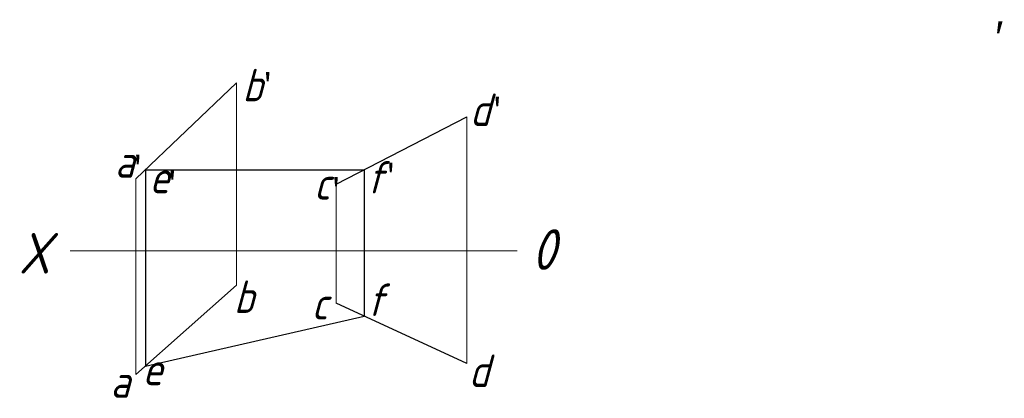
# Model space of a CAD drawing. Header units: millimetres. Extents: x 1661 to 1782, y 2521 to 2568.
import ezdxf

# ---------------------------------------------------------------- set-up
doc = ezdxf.new("R2010")
doc.units = ezdxf.units.MM
doc.layers.get('0').update_dxf_attribs({"color": 5})
doc.layers.add('ST文字', color=7, linetype='Continuous')
doc.layers.add('ST细实线', color=7, linetype='Continuous', lineweight=15)
doc.layers.add('粗实线', color=7, linetype='Continuous', lineweight=30)
doc.styles.add('HZDX', font='aehalf.shx', dxfattribs={"height": 4, "bigfont": 'HZDX.shx'})
doc.styles.get("Standard").update_dxf_attribs({"font": 'gbeitc.shx'})

msp = doc.modelspace()

# ---------------------------------------------------------------- linework, layer by layer
for p, q in [((1676.63, 2549.58), (1703.56, 2549.58)), ((1676.63, 2549.58), (1676.63, 2525.38)), ((1703.56, 2549.58), (1703.56, 2531.55))]:
    msp.add_line(p, q)
at = {"layer": 'ST细实线'}
for p, q in [((1687.85, 2560.32), (1687.85, 2535.35)), ((1716.19, 2556.11), (1716.19, 2525.71)), ((1675.47, 2548.47), (1675.47, 2524.35)), ((1700.11, 2533.15), (1700.11, 2547.8)), ((1667.36, 2539.58), (1683.58, 2539.58)), ((1683.58, 2539.58), (1722.38, 2539.58))]:
    msp.add_line(p, q, dxfattribs=at)
at = {"layer": '粗实线'}
for p, q in [((1687.85, 2560.32), (1675.47, 2548.47)), ((1700.11, 2547.8), (1716.19, 2556.11)), ((1675.47, 2524.35), (1687.85, 2535.35)), ((1716.19, 2525.71), (1700.11, 2533.15))]:
    msp.add_line(p, q, dxfattribs=at)
at = {"layer": '粗实线', "color": 5}
for p, q in [((1676.63, 2549.58), (1703.56, 2549.58)), ((1676.63, 2525.38), (1703.56, 2531.55))]:
    msp.add_line(p, q, dxfattribs=at)

# ---------------------------------------------------------------- texts
at = {"layer": 'ST文字'}
for s, height, p in [('b', 4, (1688.57, 2558.02)), ('d', 4, (1716.56, 2554.98)), ('a', 4, (1672.87, 2548.61)), ('c', 4, (1697.37, 2545.91)), ('X', 5, (1661.04, 2536.8)), ('b', 4, (1687.51, 2531.94)), ('c', 4, (1697.07, 2531.13)), ('d', 4, (1716.42, 2522.82)), ('a', 4, (1672.32, 2521.49))]:
    msp.add_text(s, height=height, dxfattribs=at).set_placement(p)
at = {"layer": 'ST文字', "color": 5}
for s, p in [('f', (1703.84, 2546.66)), ('e', (1677.12, 2546.69)), ('f', (1703.89, 2531.56)), ('e', (1676.27, 2523.04))]:
    msp.add_text(s, height=4, dxfattribs=at).set_placement(p)
at = {"layer": 'ST文字', "insert": (1781.21, 2567.88), "char_height": 4, "width": 6.6925, "attachment_point": 1, "style": 'HZDX'}
msp.add_mtext('′', dxfattribs=at)
at = {"layer": 'ST文字', "insert": (1724.17, 2542.26), "char_height": 5, "width": 6.3883, "attachment_point": 1}
msp.add_mtext('0', dxfattribs=at)
at = {"layer": 'ST细实线', "char_height": 3, "attachment_point": 1}
for insert in [(1690.66, 2561.5), (1718.91, 2558.44), (1674.67, 2551.3), (1699.07, 2548.56)]:
    msp.add_mtext_dynamic_manual_height_columns("{\\fFangSong_GB2312|b0|i0|c134|p49;'}", width=8.2899, gutter_width=12.5, heights=[0], dxfattribs=dict(at, insert=insert))
at = {"layer": 'ST细实线', "color": 5, "char_height": 3, "attachment_point": 1}
for insert in [(1678.92, 2549.38), (1705.81, 2550.3)]:
    msp.add_mtext_dynamic_manual_height_columns("{\\fFangSong_GB2312|b0|i0|c134|p49;'}", width=8.2899, gutter_width=12.5, heights=[0], dxfattribs=dict(at, insert=insert))

doc.saveas('drawing.dxf')
